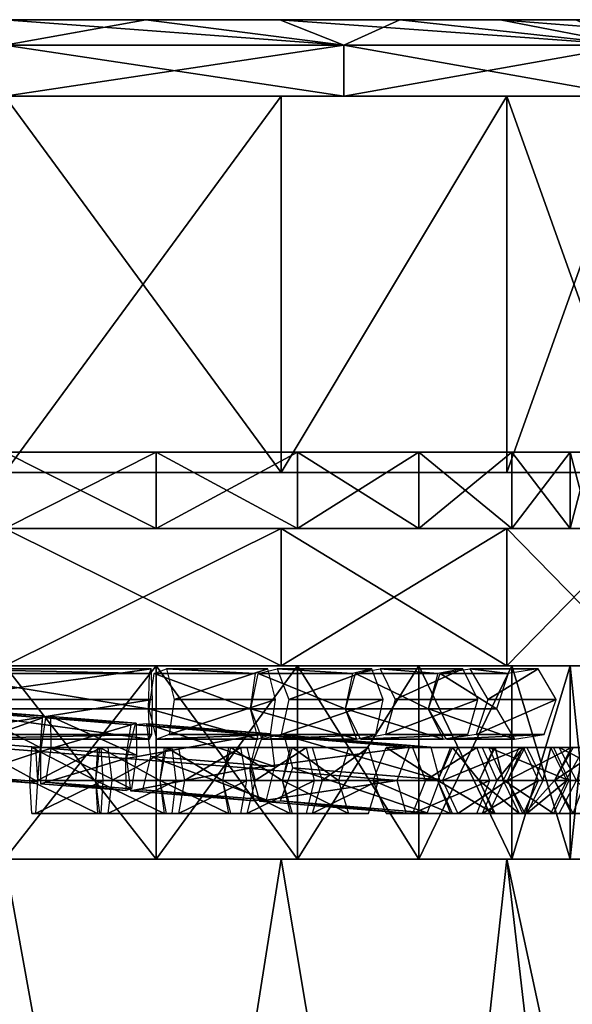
# Model space of a CAD drawing. Header units: millimetres. Extents: x -28.2 to 28.2, y -16.2 to 42.5.
# Tile 6 of 8: x 0.3 to 11.1, y 13.2 to 32.5. Entities that reach past the tile are written whole.
import ezdxf

# ---------------------------------------------------------------- set-up
doc = ezdxf.new("R2010")
doc.units = ezdxf.units.MM
doc.header["$LTSCALE"] = 65.185185
for name, color, linetype in [('10', 7, 'CONTINUOUS'), ('100', 7, 'CONTINUOUS'), ('101', 7, 'CONTINUOUS'), ('102', 7, 'CONTINUOUS'), ('103', 7, 'CONTINUOUS'), ('104', 7, 'CONTINUOUS'), ('105', 7, 'CONTINUOUS'), ('106', 7, 'CONTINUOUS'), ('107', 7, 'CONTINUOUS'), ('11', 7, 'CONTINUOUS'), ('112', 7, 'CONTINUOUS'), ('113', 7, 'CONTINUOUS'), ('114', 7, 'CONTINUOUS'), ('115', 7, 'CONTINUOUS'), ('116', 7, 'CONTINUOUS'), ('117', 7, 'CONTINUOUS'), ('118', 7, 'CONTINUOUS'), ('119', 7, 'CONTINUOUS'), ('12', 7, 'CONTINUOUS'), ('120', 7, 'CONTINUOUS'), ('121', 7, 'CONTINUOUS'), ('122', 7, 'CONTINUOUS'), ('123', 7, 'CONTINUOUS'), ('124', 7, 'CONTINUOUS'), ('125', 7, 'CONTINUOUS'), ('13', 7, 'CONTINUOUS'), ('14', 7, 'CONTINUOUS'), ('15', 7, 'CONTINUOUS'), ('151', 7, 'CONTINUOUS'), ('152', 7, 'CONTINUOUS'), ('153', 7, 'CONTINUOUS'), ('154', 7, 'CONTINUOUS'), ('155', 7, 'CONTINUOUS'), ('156', 7, 'CONTINUOUS'), ('157', 7, 'CONTINUOUS'), ('158', 7, 'CONTINUOUS'), ('159', 7, 'CONTINUOUS'), ('16', 7, 'CONTINUOUS'), ('160', 7, 'CONTINUOUS'), ('17', 7, 'CONTINUOUS'), ('2', 7, 'CONTINUOUS'), ('3', 7, 'CONTINUOUS'), ('4', 7, 'CONTINUOUS'), ('5', 7, 'CONTINUOUS'), ('8', 7, 'CONTINUOUS'), ('9', 7, 'CONTINUOUS'), ('91', 7, 'CONTINUOUS'), ('92', 7, 'CONTINUOUS'), ('93', 7, 'CONTINUOUS'), ('94', 7, 'CONTINUOUS'), ('95', 7, 'CONTINUOUS'), ('96', 7, 'CONTINUOUS'), ('97', 7, 'CONTINUOUS'), ('98', 7, 'CONTINUOUS'), ('99', 7, 'CONTINUOUS')]:
    doc.layers.add(name, color=color, linetype=linetype)

msp = doc.modelspace()

# ---------------------------------------------------------------- linework, layer by layer
at = {"layer": '10', "color": 7, "linetype": 'CONTINUOUS'}
for points in [[(5.429, 31, 11.812), (0, 31, 13), (5.429, 23.6, 11.812), (5.429, 31, 11.812)], [(5.429, 23.6, 11.812), (0, 31, 13), (0, 23.6, 13), (5.429, 23.6, 11.812)], [(9.866, 31, 8.465), (5.429, 31, 11.812), (5.429, 23.6, 11.812), (9.866, 31, 8.465)], [(9.866, 23.6, 8.465), (9.866, 31, 8.465), (5.429, 23.6, 11.812), (9.866, 23.6, 8.465)], [(12.5, 31, 3.571), (9.866, 31, 8.465), (12.5, 23.6, 3.571), (12.5, 31, 3.571)], [(12.5, 23.6, 3.571), (9.866, 31, 8.465), (9.866, 23.6, 8.465), (12.5, 23.6, 3.571)]]:
    msp.add_3dface(points, dxfattribs=at)
at = {"layer": '100', "linetype": 'CONTINUOUS'}
for points in [[(5.453, 17.55, 10.123), (6.754, 16.9, 9.765), (5.649, 16.9, 10.443), (5.453, 17.55, 10.123)], [(5.453, 17.55, 10.123), (6.558, 17.55, 9.446), (6.754, 16.9, 9.765), (5.453, 17.55, 10.123)], [(7.146, 16.9, 10.405), (7.342, 17.55, 10.724), (6.041, 16.9, 11.082), (7.146, 16.9, 10.405)], [(7.342, 17.55, 10.724), (6.237, 17.55, 11.402), (6.041, 16.9, 11.082), (7.342, 17.55, 10.724)], [(6.754, 16.9, 9.765), (7.146, 16.9, 10.405), (5.649, 16.9, 10.443), (6.754, 16.9, 9.765)], [(5.649, 16.9, 10.443), (7.146, 16.9, 10.405), (6.041, 16.9, 11.082), (5.649, 16.9, 10.443)]]:
    msp.add_3dface(points, dxfattribs=at)
at = {"layer": '101', "linetype": 'CONTINUOUS'}
for points in [[(8.501, 17.55, 7.742), (7.235, 17.55, 8.937), (7.493, 18.2, 9.21), (8.501, 17.55, 7.742)], [(8.758, 18.2, 8.015), (8.501, 17.55, 7.742), (7.493, 18.2, 9.21), (8.758, 18.2, 8.015)], [(8.008, 18.2, 9.755), (8.758, 18.2, 8.015), (7.493, 18.2, 9.21), (8.008, 18.2, 9.755)], [(8.265, 17.55, 10.028), (9.273, 18.2, 8.56), (8.008, 18.2, 9.755), (8.265, 17.55, 10.028)], [(9.273, 18.2, 8.56), (8.758, 18.2, 8.015), (8.008, 18.2, 9.755), (9.273, 18.2, 8.56)], [(9.531, 17.55, 8.833), (9.273, 18.2, 8.56), (8.265, 17.55, 10.028), (9.531, 17.55, 8.833)]]:
    msp.add_3dface(points, dxfattribs=at)
at = {"layer": '102', "linetype": 'CONTINUOUS'}
for points in [[(7.235, 17.55, 8.937), (8.758, 16.9, 8.015), (7.493, 16.9, 9.21), (7.235, 17.55, 8.937)], [(7.235, 17.55, 8.937), (8.501, 17.55, 7.742), (8.758, 16.9, 8.015), (7.235, 17.55, 8.937)], [(9.273, 16.9, 8.56), (9.531, 17.55, 8.833), (8.008, 16.9, 9.755), (9.273, 16.9, 8.56)], [(9.531, 17.55, 8.833), (8.265, 17.55, 10.028), (8.008, 16.9, 9.755), (9.531, 17.55, 8.833)], [(8.758, 16.9, 8.015), (9.273, 16.9, 8.56), (7.493, 16.9, 9.21), (8.758, 16.9, 8.015)], [(7.493, 16.9, 9.21), (9.273, 16.9, 8.56), (8.008, 16.9, 9.755), (7.493, 16.9, 9.21)]]:
    msp.add_3dface(points, dxfattribs=at)
at = {"layer": '103', "linetype": 'CONTINUOUS'}
for points in [[(9.318, 17.55, 6.738), (8.505, 17.55, 7.738), (8.796, 18.2, 7.974), (9.318, 17.55, 6.738)], [(9.609, 18.2, 6.974), (9.318, 17.55, 6.738), (8.796, 18.2, 7.974), (9.609, 18.2, 6.974)], [(9.378, 18.2, 8.447), (9.609, 18.2, 6.974), (8.796, 18.2, 7.974), (9.378, 18.2, 8.447)], [(9.669, 17.55, 8.684), (10.191, 18.2, 7.447), (9.378, 18.2, 8.447), (9.669, 17.55, 8.684)], [(10.191, 18.2, 7.447), (9.609, 18.2, 6.974), (9.378, 18.2, 8.447), (10.191, 18.2, 7.447)], [(10.482, 17.55, 7.684), (10.191, 18.2, 7.447), (9.669, 17.55, 8.684), (10.482, 17.55, 7.684)]]:
    msp.add_3dface(points, dxfattribs=at)
at = {"layer": '104', "linetype": 'CONTINUOUS'}
for points in [[(8.505, 17.55, 7.738), (9.609, 16.9, 6.974), (8.796, 16.9, 7.974), (8.505, 17.55, 7.738)], [(8.505, 17.55, 7.738), (9.318, 17.55, 6.738), (9.609, 16.9, 6.974), (8.505, 17.55, 7.738)], [(10.191, 16.9, 7.447), (10.482, 17.55, 7.684), (9.378, 16.9, 8.447), (10.191, 16.9, 7.447)], [(10.482, 17.55, 7.684), (9.669, 17.55, 8.684), (9.378, 16.9, 8.447), (10.482, 17.55, 7.684)], [(9.609, 16.9, 6.974), (10.191, 16.9, 7.447), (8.796, 16.9, 7.974), (9.609, 16.9, 6.974)], [(8.796, 16.9, 7.974), (10.191, 16.9, 7.447), (9.378, 16.9, 8.447), (8.796, 16.9, 7.974)]]:
    msp.add_3dface(points, dxfattribs=at)
at = {"layer": '105', "linetype": 'CONTINUOUS'}
for points in [[(9.794, 17.55, 6.025), (9.321, 17.55, 6.734), (9.633, 18.2, 6.942), (9.794, 17.55, 6.025)], [(10.106, 18.2, 6.234), (9.794, 17.55, 6.025), (9.633, 18.2, 6.942), (10.106, 18.2, 6.234)], [(10.257, 18.2, 7.359), (10.106, 18.2, 6.234), (9.633, 18.2, 6.942), (10.257, 18.2, 7.359)], [(10.73, 18.2, 6.65), (10.106, 18.2, 6.234), (10.257, 18.2, 7.359), (10.73, 18.2, 6.65)], [(10.569, 17.55, 7.567), (10.73, 18.2, 6.65), (10.257, 18.2, 7.359), (10.569, 17.55, 7.567)], [(11.042, 17.55, 6.859), (10.73, 18.2, 6.65), (10.569, 17.55, 7.567), (11.042, 17.55, 6.859)]]:
    msp.add_3dface(points, dxfattribs=at)
at = {"layer": '106', "linetype": 'CONTINUOUS'}
for points in [[(9.321, 17.55, 6.734), (10.106, 16.9, 6.234), (9.633, 16.9, 6.942), (9.321, 17.55, 6.734)], [(9.321, 17.55, 6.734), (9.794, 17.55, 6.025), (10.106, 16.9, 6.234), (9.321, 17.55, 6.734)], [(10.73, 16.9, 6.65), (11.042, 17.55, 6.859), (10.257, 16.9, 7.359), (10.73, 16.9, 6.65)], [(11.042, 17.55, 6.859), (10.569, 17.55, 7.567), (10.257, 16.9, 7.359), (11.042, 17.55, 6.859)], [(10.106, 16.9, 6.234), (10.73, 16.9, 6.65), (9.633, 16.9, 6.942), (10.106, 16.9, 6.234)], [(9.633, 16.9, 6.942), (10.73, 16.9, 6.65), (10.257, 16.9, 7.359), (9.633, 16.9, 6.942)]]:
    msp.add_3dface(points, dxfattribs=at)
at = {"layer": '107', "linetype": 'CONTINUOUS'}
msp.add_3dface([(11.24, 17.55, 2.431), (11.023, 17.55, 3.278), (11.386, 18.2, 3.371), (11.24, 17.55, 2.431)], dxfattribs=at)
at = {"layer": '11', "color": 7, "linetype": 'CONTINUOUS'}
for points in [[(-16.075, 31, 6.659), (-17.4, 31), (16.075, 31, 6.659), (-16.075, 31, 6.659)], [(-16.075, 31, -6.659), (17.4, 31), (-17.4, 31), (-16.075, 31, -6.659)], [(-17.4, 31), (17.4, 31), (16.075, 31, 6.659), (-17.4, 31)], [(-12.304, 31, -12.304), (16.075, 31, -6.659), (-16.075, 31, -6.659), (-12.304, 31, -12.304)], [(12.304, 31, 12.304), (-16.075, 31, 6.659), (16.075, 31, 6.659), (12.304, 31, 12.304)], [(-12.304, 31, 12.304), (-16.075, 31, 6.659), (12.304, 31, 12.304), (-12.304, 31, 12.304)], [(16.075, 31, -6.659), (17.4, 31), (-16.075, 31, -6.659), (16.075, 31, -6.659)], [(-6.659, 31, -16.076), (12.304, 31, -12.304), (-12.304, 31, -12.304), (-6.659, 31, -16.076)], [(6.659, 31, 16.076), (-12.304, 31, 12.304), (12.304, 31, 12.304), (6.659, 31, 16.076)], [(-6.659, 31, 16.076), (-12.304, 31, 12.304), (6.659, 31, 16.076), (-6.659, 31, 16.076)], [(12.304, 31, -12.304), (16.075, 31, -6.659), (-12.304, 31, -12.304), (12.304, 31, -12.304)], [(0, 31, -17.4), (6.659, 31, -16.076), (-6.659, 31, -16.076), (0, 31, -17.4)], [(0, 31, 17.4), (-6.659, 31, 16.076), (6.659, 31, 16.076), (0, 31, 17.4)], [(6.659, 31, -16.076), (12.304, 31, -12.304), (-6.659, 31, -16.076), (6.659, 31, -16.076)]]:
    msp.add_3dface(points, dxfattribs=at)
at = {"layer": '112', "linetype": 'CONTINUOUS'}
for points in [[(11.164, 18.2, -4.028), (10.799, 17.55, -3.94), (11.771, 18.2, -1.513), (11.164, 18.2, -4.028)], [(10.799, 17.55, -3.94), (11.407, 17.55, -1.425), (11.771, 18.2, -1.513), (10.799, 17.55, -3.94)]]:
    msp.add_3dface(points, dxfattribs=at)
at = {"layer": '113', "linetype": 'CONTINUOUS'}
msp.add_3dface([(11.407, 17.55, -1.425), (10.799, 17.55, -3.94), (11.164, 16.9, -4.028), (11.407, 17.55, -1.425)], dxfattribs=at)
at = {"layer": '114', "linetype": 'CONTINUOUS'}
for points in [[(10.217, 18.2, -6.042), (9.878, 17.55, -5.881), (11.134, 18.2, -4.111), (10.217, 18.2, -6.042)], [(9.878, 17.55, -5.881), (10.796, 17.55, -3.95), (11.134, 18.2, -4.111), (9.878, 17.55, -5.881)], [(11.812, 18.2, -4.433), (10.217, 18.2, -6.042), (11.134, 18.2, -4.111), (11.812, 18.2, -4.433)], [(10.894, 18.2, -6.364), (10.217, 18.2, -6.042), (11.812, 18.2, -4.433), (10.894, 18.2, -6.364)], [(12.15, 17.55, -4.594), (10.894, 18.2, -6.364), (11.812, 18.2, -4.433), (12.15, 17.55, -4.594)], [(11.233, 17.55, -6.525), (10.894, 18.2, -6.364), (12.15, 17.55, -4.594), (11.233, 17.55, -6.525)]]:
    msp.add_3dface(points, dxfattribs=at)
at = {"layer": '115', "linetype": 'CONTINUOUS'}
for points in [[(10.796, 17.55, -3.95), (9.878, 17.55, -5.881), (10.217, 16.9, -6.042), (10.796, 17.55, -3.95)], [(10.796, 17.55, -3.95), (10.217, 16.9, -6.042), (11.134, 16.9, -4.111), (10.796, 17.55, -3.95)], [(10.894, 16.9, -6.364), (11.233, 17.55, -6.525), (11.812, 16.9, -4.433), (10.894, 16.9, -6.364)], [(10.217, 16.9, -6.042), (10.894, 16.9, -6.364), (11.134, 16.9, -4.111), (10.217, 16.9, -6.042)], [(11.134, 16.9, -4.111), (10.894, 16.9, -6.364), (11.812, 16.9, -4.433), (11.134, 16.9, -4.111)]]:
    msp.add_3dface(points, dxfattribs=at)
at = {"layer": '116', "linetype": 'CONTINUOUS'}
for points in [[(8.901, 18.2, -7.855), (8.598, 17.55, -7.633), (10.176, 18.2, -6.11), (8.901, 18.2, -7.855)], [(8.598, 17.55, -7.633), (9.873, 17.55, -5.889), (10.176, 18.2, -6.11), (8.598, 17.55, -7.633)], [(10.781, 18.2, -6.553), (8.901, 18.2, -7.855), (10.176, 18.2, -6.11), (10.781, 18.2, -6.553)], [(9.506, 18.2, -8.297), (8.901, 18.2, -7.855), (10.781, 18.2, -6.553), (9.506, 18.2, -8.297)], [(11.084, 17.55, -6.774), (9.506, 18.2, -8.297), (10.781, 18.2, -6.553), (11.084, 17.55, -6.774)], [(9.809, 17.55, -8.519), (9.506, 18.2, -8.297), (11.084, 17.55, -6.774), (9.809, 17.55, -8.519)]]:
    msp.add_3dface(points, dxfattribs=at)
at = {"layer": '117', "linetype": 'CONTINUOUS'}
for points in [[(9.873, 17.55, -5.889), (8.598, 17.55, -7.633), (8.901, 16.9, -7.855), (9.873, 17.55, -5.889)], [(9.873, 17.55, -5.889), (8.901, 16.9, -7.855), (10.176, 16.9, -6.11), (9.873, 17.55, -5.889)], [(9.506, 16.9, -8.297), (9.809, 17.55, -8.519), (10.781, 16.9, -6.553), (9.506, 16.9, -8.297)], [(9.809, 17.55, -8.519), (11.084, 17.55, -6.774), (10.781, 16.9, -6.553), (9.809, 17.55, -8.519)], [(8.901, 16.9, -7.855), (9.506, 16.9, -8.297), (10.176, 16.9, -6.11), (8.901, 16.9, -7.855)], [(10.176, 16.9, -6.11), (9.506, 16.9, -8.297), (10.781, 16.9, -6.553), (10.176, 16.9, -6.11)]]:
    msp.add_3dface(points, dxfattribs=at)
at = {"layer": '118', "linetype": 'CONTINUOUS'}
for points in [[(5.071, 18.437, -10.724), (4.829, 17.787, -10.44), (7.952, 18.201, -8.81), (5.071, 18.437, -10.724)], [(5.486, 18.442, -11.349), (5.071, 18.437, -10.724), (8.367, 18.206, -9.435), (5.486, 18.442, -11.349)], [(8.367, 18.206, -9.435), (5.071, 18.437, -10.724), (7.952, 18.201, -8.81), (8.367, 18.206, -9.435)], [(8.541, 17.561, -9.775), (5.486, 18.442, -11.349), (8.367, 18.206, -9.435), (8.541, 17.561, -9.775)], [(5.66, 17.797, -11.689), (5.486, 18.442, -11.349), (8.541, 17.561, -9.775), (5.66, 17.797, -11.689)], [(4.829, 17.787, -10.44), (7.71, 17.551, -8.526), (7.952, 18.201, -8.81), (4.829, 17.787, -10.44)]]:
    msp.add_3dface(points, dxfattribs=at)
at = {"layer": '119', "linetype": 'CONTINUOUS'}
for points in [[(7.71, 17.551, -8.526), (4.829, 17.787, -10.44), (5.002, 17.141, -10.781), (7.71, 17.551, -8.526)], [(5.418, 17.146, -11.405), (5.66, 17.797, -11.689), (8.299, 16.91, -9.491), (5.418, 17.146, -11.405)], [(5.66, 17.797, -11.689), (8.541, 17.561, -9.775), (8.299, 16.91, -9.491), (5.66, 17.797, -11.689)], [(7.71, 17.551, -8.526), (5.002, 17.141, -10.781), (7.883, 16.905, -8.867), (7.71, 17.551, -8.526)], [(5.002, 17.141, -10.781), (5.418, 17.146, -11.405), (7.883, 16.905, -8.867), (5.002, 17.141, -10.781)], [(7.883, 16.905, -8.867), (5.418, 17.146, -11.405), (8.299, 16.91, -9.491), (7.883, 16.905, -8.867)]]:
    msp.add_3dface(points, dxfattribs=at)
at = {"layer": '12', "color": 7, "linetype": 'CONTINUOUS'}
for points in [[(0, 32, 17.4), (6.659, 31, 16.076), (6.659, 32, 16.076), (0, 32, 17.4)], [(0, 31, 17.4), (6.659, 31, 16.076), (0, 32, 17.4), (0, 31, 17.4)], [(6.659, 32, 16.076), (12.304, 31, 12.304), (12.304, 32, 12.304), (6.659, 32, 16.076)], [(6.659, 31, 16.076), (12.304, 31, 12.304), (6.659, 32, 16.076), (6.659, 31, 16.076)]]:
    msp.add_3dface(points, dxfattribs=at)
at = {"layer": '120', "linetype": 'CONTINUOUS'}
for points in [[(2.552, 18.64, -11.585), (2.39, 17.982, -11.262), (4.979, 18.445, -10.77), (2.552, 18.64, -11.585)], [(2.792, 18.659, -12.295), (2.552, 18.64, -11.585), (5.219, 18.464, -11.48), (2.792, 18.659, -12.295)], [(5.219, 18.464, -11.48), (2.552, 18.64, -11.585), (4.979, 18.445, -10.77), (5.219, 18.464, -11.48)], [(5.298, 17.826, -11.867), (2.792, 18.659, -12.295), (5.219, 18.464, -11.48), (5.298, 17.826, -11.867)], [(2.87, 18.021, -12.682), (2.792, 18.659, -12.295), (5.298, 17.826, -11.867), (2.87, 18.021, -12.682)], [(2.39, 17.982, -11.262), (4.817, 17.788, -10.446), (4.979, 18.445, -10.77), (2.39, 17.982, -11.262)]]:
    msp.add_3dface(points, dxfattribs=at)
at = {"layer": '121', "linetype": 'CONTINUOUS'}
for points in [[(2.709, 17.364, -12.359), (2.87, 18.021, -12.682), (5.136, 17.169, -11.543), (2.709, 17.364, -12.359)], [(2.87, 18.021, -12.682), (5.298, 17.826, -11.867), (5.136, 17.169, -11.543), (2.87, 18.021, -12.682)], [(4.817, 17.788, -10.446), (2.39, 17.982, -11.262), (2.469, 17.345, -11.649), (4.817, 17.788, -10.446)], [(4.817, 17.788, -10.446), (2.469, 17.345, -11.649), (4.896, 17.15, -10.833), (4.817, 17.788, -10.446)], [(2.469, 17.345, -11.649), (2.709, 17.364, -12.359), (4.896, 17.15, -10.833), (2.469, 17.345, -11.649)], [(4.896, 17.15, -10.833), (2.709, 17.364, -12.359), (5.136, 17.169, -11.543), (4.896, 17.15, -10.833)]]:
    msp.add_3dface(points, dxfattribs=at)
at = {"layer": '122', "linetype": 'CONTINUOUS'}
for points in [[(0.798, 18.779, -11.833), (0.699, 18.117, -11.495), (2.48, 18.645, -11.602), (0.798, 18.779, -11.833)], [(0.902, 18.809, -12.575), (0.798, 18.779, -11.833), (2.584, 18.676, -12.344), (0.902, 18.809, -12.575)], [(2.584, 18.676, -12.344), (0.798, 18.779, -11.833), (2.48, 18.645, -11.602), (2.584, 18.676, -12.344)], [(2.59, 18.044, -12.748), (0.902, 18.809, -12.575), (2.584, 18.676, -12.344), (2.59, 18.044, -12.748)], [(0.908, 18.177, -12.979), (0.902, 18.809, -12.575), (2.59, 18.044, -12.748), (0.908, 18.177, -12.979)], [(0.699, 18.117, -11.495), (2.381, 17.983, -11.264), (2.48, 18.645, -11.602), (0.699, 18.117, -11.495)]]:
    msp.add_3dface(points, dxfattribs=at)
at = {"layer": '123', "linetype": 'CONTINUOUS'}
for points in [[(2.381, 17.983, -11.264), (0.699, 18.117, -11.495), (0.704, 17.485, -11.899), (2.381, 17.983, -11.264)], [(0.809, 17.515, -12.641), (0.908, 18.177, -12.979), (2.491, 17.382, -12.41), (0.809, 17.515, -12.641)], [(0.908, 18.177, -12.979), (2.59, 18.044, -12.748), (2.491, 17.382, -12.41), (0.908, 18.177, -12.979)], [(2.381, 17.983, -11.264), (0.704, 17.485, -11.899), (2.386, 17.351, -11.668), (2.381, 17.983, -11.264)], [(0.704, 17.485, -11.899), (0.809, 17.515, -12.641), (2.386, 17.351, -11.668), (0.704, 17.485, -11.899)], [(2.386, 17.351, -11.668), (0.809, 17.515, -12.641), (2.491, 17.382, -12.41), (2.386, 17.351, -11.668)]]:
    msp.add_3dface(points, dxfattribs=at)
at = {"layer": '124', "linetype": 'CONTINUOUS'}
for points in [[(-0.8, 18.312, -12.988), (-0.749, 18.939, -12.58), (0.692, 18.194, -12.994), (-0.8, 18.312, -12.988)], [(-0.749, 18.901, -11.831), (-0.8, 18.235, -11.49), (0.743, 18.783, -11.837), (-0.749, 18.901, -11.831)], [(-0.8, 18.235, -11.49), (0.692, 18.117, -11.496), (0.743, 18.783, -11.837), (-0.8, 18.235, -11.49)], [(0.692, 18.194, -12.994), (-0.749, 18.939, -12.58), (0.743, 18.822, -12.586), (0.692, 18.194, -12.994)], [(-0.749, 18.939, -12.58), (-0.749, 18.901, -11.831), (0.743, 18.822, -12.586), (-0.749, 18.939, -12.58)], [(0.743, 18.822, -12.586), (-0.749, 18.901, -11.831), (0.743, 18.783, -11.837), (0.743, 18.822, -12.586)]]:
    msp.add_3dface(points, dxfattribs=at)
at = {"layer": '125', "linetype": 'CONTINUOUS'}
for points in [[(-0.851, 17.646, -12.647), (-0.8, 18.312, -12.988), (0.641, 17.528, -12.652), (-0.851, 17.646, -12.647)], [(0.692, 18.117, -11.496), (-0.8, 18.235, -11.49), (-0.851, 17.607, -11.898), (0.692, 18.117, -11.496)], [(-0.8, 18.312, -12.988), (0.692, 18.194, -12.994), (0.641, 17.528, -12.652), (-0.8, 18.312, -12.988)], [(0.692, 18.117, -11.496), (-0.851, 17.607, -11.898), (0.641, 17.49, -11.903), (0.692, 18.117, -11.496)], [(0.641, 17.49, -11.903), (-0.851, 17.646, -12.647), (0.641, 17.528, -12.652), (0.641, 17.49, -11.903)], [(-0.851, 17.607, -11.898), (-0.851, 17.646, -12.647), (0.641, 17.49, -11.903), (-0.851, 17.607, -11.898)]]:
    msp.add_3dface(points, dxfattribs=at)
at = {"layer": '13', "color": 7, "linetype": 'CONTINUOUS'}
for points in [[(-12.138, 32.5, 2.77), (12.45, 32.5), (-12.45, 32.5), (-12.138, 32.5, 2.77)], [(-12.45, 32.5), (12.45, 32.5), (12.138, 32.5, -2.77), (-12.45, 32.5)], [(-12.138, 32.5, -2.77), (-12.45, 32.5), (12.138, 32.5, -2.77), (-12.138, 32.5, -2.77)], [(12.138, 32.5, 2.77), (12.45, 32.5), (-12.138, 32.5, 2.77), (12.138, 32.5, 2.77)], [(-11.217, 32.5, 5.402), (12.138, 32.5, 2.77), (-12.138, 32.5, 2.77), (-11.217, 32.5, 5.402)], [(-11.217, 32.5, -5.402), (-12.138, 32.5, -2.77), (11.217, 32.5, -5.402), (-11.217, 32.5, -5.402)], [(11.217, 32.5, -5.402), (-12.138, 32.5, -2.77), (12.138, 32.5, -2.77), (11.217, 32.5, -5.402)], [(11.217, 32.5, 5.402), (12.138, 32.5, 2.77), (-11.217, 32.5, 5.402), (11.217, 32.5, 5.402)], [(-9.734, 32.5, 7.762), (11.217, 32.5, 5.402), (-11.217, 32.5, 5.402), (-9.734, 32.5, 7.762)], [(-9.734, 32.5, -7.762), (-11.217, 32.5, -5.402), (9.734, 32.5, -7.762), (-9.734, 32.5, -7.762)], [(9.734, 32.5, -7.762), (-11.217, 32.5, -5.402), (11.217, 32.5, -5.402), (9.734, 32.5, -7.762)], [(9.734, 32.5, 7.762), (11.217, 32.5, 5.402), (-9.734, 32.5, 7.762), (9.734, 32.5, 7.762)], [(-7.762, 32.5, 9.734), (9.734, 32.5, 7.762), (-9.734, 32.5, 7.762), (-7.762, 32.5, 9.734)], [(7.762, 32.5, -9.734), (-9.734, 32.5, -7.762), (9.734, 32.5, -7.762), (7.762, 32.5, -9.734)], [(-7.762, 32.5, -9.734), (-9.734, 32.5, -7.762), (7.762, 32.5, -9.734), (-7.762, 32.5, -9.734)], [(7.762, 32.5, 9.734), (9.734, 32.5, 7.762), (-7.762, 32.5, 9.734), (7.762, 32.5, 9.734)], [(-5.402, 32.5, 11.217), (7.762, 32.5, 9.734), (-7.762, 32.5, 9.734), (-5.402, 32.5, 11.217)], [(5.402, 32.5, -11.217), (-7.762, 32.5, -9.734), (7.762, 32.5, -9.734), (5.402, 32.5, -11.217)], [(-5.402, 32.5, -11.217), (-7.762, 32.5, -9.734), (5.402, 32.5, -11.217), (-5.402, 32.5, -11.217)], [(5.402, 32.5, 11.217), (7.762, 32.5, 9.734), (-5.402, 32.5, 11.217), (5.402, 32.5, 11.217)], [(-2.77, 32.5, 12.138), (5.402, 32.5, 11.217), (-5.402, 32.5, 11.217), (-2.77, 32.5, 12.138)], [(2.77, 32.5, -12.138), (-5.402, 32.5, -11.217), (5.402, 32.5, -11.217), (2.77, 32.5, -12.138)], [(-2.77, 32.5, -12.138), (-5.402, 32.5, -11.217), (2.77, 32.5, -12.138), (-2.77, 32.5, -12.138)], [(2.77, 32.5, 12.138), (5.402, 32.5, 11.217), (-2.77, 32.5, 12.138), (2.77, 32.5, 12.138)], [(0, 32.5, 12.45), (2.77, 32.5, 12.138), (-2.77, 32.5, 12.138), (0, 32.5, 12.45)], [(0, 32.5, -12.45), (-2.77, 32.5, -12.138), (2.77, 32.5, -12.138), (0, 32.5, -12.45)]]:
    msp.add_3dface(points, dxfattribs=at)
at = {"layer": '14', "color": 7, "linetype": 'CONTINUOUS'}
for points in [[(5.429, 23.6, -11.812), (0, 23.6, -13), (5.429, 31, -11.812), (5.429, 23.6, -11.812)], [(5.429, 31, -11.812), (0, 23.6, -13), (0, 31, -13), (5.429, 31, -11.812)], [(9.866, 23.6, -8.465), (5.429, 23.6, -11.812), (9.866, 31, -8.465), (9.866, 23.6, -8.465)], [(9.866, 31, -8.465), (5.429, 23.6, -11.812), (5.429, 31, -11.812), (9.866, 31, -8.465)], [(12.5, 31, -3.571), (9.866, 23.6, -8.465), (9.866, 31, -8.465), (12.5, 31, -3.571)], [(12.5, 23.6, -3.571), (9.866, 23.6, -8.465), (12.5, 31, -3.571), (12.5, 23.6, -3.571)]]:
    msp.add_3dface(points, dxfattribs=at)
at = {"layer": '15', "color": 7, "linetype": 'CONTINUOUS'}
for points in [[(6.659, 31, -16.076), (0, 31, -17.4), (6.659, 32, -16.076), (6.659, 31, -16.076)], [(6.659, 32, -16.076), (0, 31, -17.4), (0, 32, -17.4), (6.659, 32, -16.076)], [(12.304, 31, -12.304), (6.659, 31, -16.076), (12.304, 32, -12.304), (12.304, 31, -12.304)], [(12.304, 32, -12.304), (6.659, 31, -16.076), (6.659, 32, -16.076), (12.304, 32, -12.304)]]:
    msp.add_3dface(points, dxfattribs=at)
at = {"layer": '151', "linetype": 'CONTINUOUS'}
for points in [[(-1.42, 19.74, 12.432), (2.836, 19.65, 11.44), (-1.463, 19.65, 11.688), (-1.42, 19.74, 12.432)], [(-1.394, 19.14, 12.881), (2.879, 19.74, 12.183), (-1.42, 19.74, 12.432), (-1.394, 19.14, 12.881)], [(2.879, 19.74, 12.183), (2.836, 19.65, 11.44), (-1.42, 19.74, 12.432), (2.879, 19.74, 12.183)], [(2.905, 19.14, 12.633), (2.879, 19.74, 12.183), (-1.394, 19.14, 12.881), (2.905, 19.14, 12.633)], [(2.819, 18.96, 11.146), (-1.48, 18.96, 11.394), (-1.463, 19.65, 11.688), (2.819, 18.96, 11.146)], [(2.836, 19.65, 11.44), (2.819, 18.96, 11.146), (-1.463, 19.65, 11.688), (2.836, 19.65, 11.44)]]:
    msp.add_3dface(points, dxfattribs=at)
at = {"layer": '152', "linetype": 'CONTINUOUS'}
for points in [[(2.888, 18.45, 12.339), (2.905, 19.14, 12.633), (-1.411, 18.45, 12.587), (2.888, 18.45, 12.339)], [(2.905, 19.14, 12.633), (-1.394, 19.14, 12.881), (-1.411, 18.45, 12.587), (2.905, 19.14, 12.633)], [(-1.48, 18.96, 11.394), (2.819, 18.96, 11.146), (2.845, 18.36, 11.596), (-1.48, 18.96, 11.394)], [(-1.48, 18.96, 11.394), (2.845, 18.36, 11.596), (-1.454, 18.36, 11.844), (-1.48, 18.96, 11.394)], [(-1.454, 18.36, 11.844), (2.888, 18.45, 12.339), (-1.411, 18.45, 12.587), (-1.454, 18.36, 11.844)], [(2.845, 18.36, 11.596), (2.888, 18.45, 12.339), (-1.454, 18.36, 11.844), (2.845, 18.36, 11.596)]]:
    msp.add_3dface(points, dxfattribs=at)
at = {"layer": '153', "linetype": 'CONTINUOUS'}
for points in [[(3.18, 19.74, 12.123), (4.92, 19.65, 10.72), (2.933, 19.65, 11.421), (3.18, 19.74, 12.123)], [(3.33, 19.14, 12.548), (5.168, 19.74, 11.422), (3.18, 19.74, 12.123), (3.33, 19.14, 12.548)], [(5.168, 19.74, 11.422), (4.92, 19.65, 10.72), (3.18, 19.74, 12.123), (5.168, 19.74, 11.422)], [(5.317, 19.14, 11.846), (5.168, 19.74, 11.422), (3.33, 19.14, 12.548), (5.317, 19.14, 11.846)], [(4.822, 18.96, 10.442), (2.835, 18.96, 11.143), (2.933, 19.65, 11.421), (4.822, 18.96, 10.442)], [(4.92, 19.65, 10.72), (4.822, 18.96, 10.442), (2.933, 19.65, 11.421), (4.92, 19.65, 10.72)]]:
    msp.add_3dface(points, dxfattribs=at)
at = {"layer": '154', "linetype": 'CONTINUOUS'}
for points in [[(5.22, 18.45, 11.569), (5.317, 19.14, 11.846), (3.232, 18.45, 12.27), (5.22, 18.45, 11.569)], [(5.317, 19.14, 11.846), (3.33, 19.14, 12.548), (3.232, 18.45, 12.27), (5.317, 19.14, 11.846)], [(2.835, 18.96, 11.143), (4.972, 18.36, 10.867), (2.985, 18.36, 11.568), (2.835, 18.96, 11.143)], [(2.835, 18.96, 11.143), (4.822, 18.96, 10.442), (4.972, 18.36, 10.867), (2.835, 18.96, 11.143)], [(2.985, 18.36, 11.568), (5.22, 18.45, 11.569), (3.232, 18.45, 12.27), (2.985, 18.36, 11.568)], [(4.972, 18.36, 10.867), (5.22, 18.45, 11.569), (2.985, 18.36, 11.568), (4.972, 18.36, 10.867)]]:
    msp.add_3dface(points, dxfattribs=at)
at = {"layer": '155', "linetype": 'CONTINUOUS'}
for points in [[(5.354, 19.74, 11.336), (6.834, 19.65, 9.613), (4.979, 19.65, 10.692), (5.354, 19.74, 11.336)], [(7.208, 19.74, 10.257), (6.834, 19.65, 9.613), (5.354, 19.74, 11.336), (7.208, 19.74, 10.257)], [(5.58, 19.14, 11.725), (7.208, 19.74, 10.257), (5.354, 19.74, 11.336), (5.58, 19.14, 11.725)], [(7.435, 19.14, 10.646), (7.208, 19.74, 10.257), (5.58, 19.14, 11.725), (7.435, 19.14, 10.646)], [(6.686, 18.96, 9.359), (4.831, 18.96, 10.438), (4.979, 19.65, 10.692), (6.686, 18.96, 9.359)], [(6.834, 19.65, 9.613), (6.686, 18.96, 9.359), (4.979, 19.65, 10.692), (6.834, 19.65, 9.613)]]:
    msp.add_3dface(points, dxfattribs=at)
at = {"layer": '156', "linetype": 'CONTINUOUS'}
for points in [[(7.435, 19.14, 10.646), (5.58, 19.14, 11.725), (5.432, 18.45, 11.471), (7.435, 19.14, 10.646)], [(7.287, 18.45, 10.392), (7.435, 19.14, 10.646), (5.432, 18.45, 11.471), (7.287, 18.45, 10.392)], [(4.831, 18.96, 10.438), (6.912, 18.36, 9.748), (5.058, 18.36, 10.827), (4.831, 18.96, 10.438)], [(4.831, 18.96, 10.438), (6.686, 18.96, 9.359), (6.912, 18.36, 9.748), (4.831, 18.96, 10.438)], [(6.912, 18.36, 9.748), (7.287, 18.45, 10.392), (5.058, 18.36, 10.827), (6.912, 18.36, 9.748)], [(5.058, 18.36, 10.827), (7.287, 18.45, 10.392), (5.432, 18.45, 11.471), (5.058, 18.36, 10.827)]]:
    msp.add_3dface(points, dxfattribs=at)
at = {"layer": '157', "linetype": 'CONTINUOUS'}
for points in [[(7.375, 19.74, 10.137), (8.508, 19.65, 8.169), (6.887, 19.65, 9.575), (7.375, 19.74, 10.137)], [(8.996, 19.74, 8.732), (8.508, 19.65, 8.169), (7.375, 19.74, 10.137), (8.996, 19.74, 8.732)], [(7.67, 19.14, 10.478), (8.996, 19.74, 8.732), (7.375, 19.74, 10.137), (7.67, 19.14, 10.478)], [(9.291, 19.14, 9.072), (8.996, 19.74, 8.732), (7.67, 19.14, 10.478), (9.291, 19.14, 9.072)], [(8.315, 18.96, 7.947), (6.694, 18.96, 9.353), (6.887, 19.65, 9.575), (8.315, 18.96, 7.947)], [(8.508, 19.65, 8.169), (8.315, 18.96, 7.947), (6.887, 19.65, 9.575), (8.508, 19.65, 8.169)]]:
    msp.add_3dface(points, dxfattribs=at)
at = {"layer": '158', "linetype": 'CONTINUOUS'}
for points in [[(9.098, 18.45, 8.849), (9.291, 19.14, 9.072), (7.477, 18.45, 10.255), (9.098, 18.45, 8.849)], [(9.291, 19.14, 9.072), (7.67, 19.14, 10.478), (7.477, 18.45, 10.255), (9.291, 19.14, 9.072)], [(6.694, 18.96, 9.353), (8.61, 18.36, 8.287), (6.989, 18.36, 9.693), (6.694, 18.96, 9.353)], [(6.694, 18.96, 9.353), (8.315, 18.96, 7.947), (8.61, 18.36, 8.287), (6.694, 18.96, 9.353)], [(8.61, 18.36, 8.287), (9.098, 18.45, 8.849), (6.989, 18.36, 9.693), (8.61, 18.36, 8.287)], [(6.989, 18.36, 9.693), (9.098, 18.45, 8.849), (7.477, 18.45, 10.255), (6.989, 18.36, 9.693)]]:
    msp.add_3dface(points, dxfattribs=at)
at = {"layer": '159', "linetype": 'CONTINUOUS'}
for points in [[(9.137, 19.74, 8.583), (9.892, 19.65, 6.426), (8.553, 19.65, 8.122), (9.137, 19.74, 8.583)], [(10.476, 19.74, 6.888), (9.892, 19.65, 6.426), (9.137, 19.74, 8.583), (10.476, 19.74, 6.888)], [(9.491, 19.14, 8.862), (10.476, 19.74, 6.888), (9.137, 19.74, 8.583), (9.491, 19.14, 8.862)], [(10.83, 19.14, 7.167), (10.476, 19.74, 6.888), (9.491, 19.14, 8.862), (10.83, 19.14, 7.167)], [(9.661, 18.96, 6.244), (8.322, 18.96, 7.939), (8.553, 19.65, 8.122), (9.661, 18.96, 6.244)], [(9.892, 19.65, 6.426), (9.661, 18.96, 6.244), (8.553, 19.65, 8.122), (9.892, 19.65, 6.426)]]:
    msp.add_3dface(points, dxfattribs=at)
at = {"layer": '16', "color": 7, "linetype": 'CONTINUOUS'}
for points in [[(6.659, 32, 16.076), (2.77, 32.5, 12.138), (0, 32.5, 12.45), (6.659, 32, 16.076)], [(0, 32, 17.4), (6.659, 32, 16.076), (0, 32.5, 12.45), (0, 32, 17.4)], [(6.659, 32, 16.076), (5.402, 32.5, 11.217), (2.77, 32.5, 12.138), (6.659, 32, 16.076)], [(12.304, 32, 12.304), (7.762, 32.5, 9.734), (5.402, 32.5, 11.217), (12.304, 32, 12.304)], [(6.659, 32, 16.076), (12.304, 32, 12.304), (5.402, 32.5, 11.217), (6.659, 32, 16.076)], [(12.304, 32, 12.304), (9.734, 32.5, 7.762), (7.762, 32.5, 9.734), (12.304, 32, 12.304)], [(12.304, 32, 12.304), (16.076, 32, 6.659), (9.734, 32.5, 7.762), (12.304, 32, 12.304)], [(16.076, 32, 6.659), (11.217, 32.5, 5.402), (9.734, 32.5, 7.762), (16.076, 32, 6.659)]]:
    msp.add_3dface(points, dxfattribs=at)
at = {"layer": '160', "linetype": 'CONTINUOUS'}
for points in [[(10.83, 19.14, 7.167), (9.491, 19.14, 8.862), (9.26, 18.45, 8.68), (10.83, 19.14, 7.167)], [(10.599, 18.45, 6.984), (10.83, 19.14, 7.167), (9.26, 18.45, 8.68), (10.599, 18.45, 6.984)], [(8.322, 18.96, 7.939), (10.014, 18.36, 6.523), (8.675, 18.36, 8.218), (8.322, 18.96, 7.939)], [(8.322, 18.96, 7.939), (9.661, 18.96, 6.244), (10.014, 18.36, 6.523), (8.322, 18.96, 7.939)], [(8.675, 18.36, 8.218), (10.599, 18.45, 6.984), (9.26, 18.45, 8.68), (8.675, 18.36, 8.218)], [(10.014, 18.36, 6.523), (10.599, 18.45, 6.984), (8.675, 18.36, 8.218), (10.014, 18.36, 6.523)]]:
    msp.add_3dface(points, dxfattribs=at)
at = {"layer": '17', "color": 7, "linetype": 'CONTINUOUS'}
for points in [[(2.77, 32.5, -12.138), (6.659, 32, -16.076), (0, 32, -17.4), (2.77, 32.5, -12.138)], [(0, 32.5, -12.45), (2.77, 32.5, -12.138), (0, 32, -17.4), (0, 32.5, -12.45)], [(2.77, 32.5, -12.138), (5.402, 32.5, -11.217), (6.659, 32, -16.076), (2.77, 32.5, -12.138)], [(5.402, 32.5, -11.217), (7.762, 32.5, -9.734), (6.659, 32, -16.076), (5.402, 32.5, -11.217)], [(7.762, 32.5, -9.734), (12.304, 32, -12.304), (6.659, 32, -16.076), (7.762, 32.5, -9.734)], [(7.762, 32.5, -9.734), (9.734, 32.5, -7.762), (12.304, 32, -12.304), (7.762, 32.5, -9.734)], [(9.734, 32.5, -7.762), (11.217, 32.5, -5.402), (12.304, 32, -12.304), (9.734, 32.5, -7.762)]]:
    msp.add_3dface(points, dxfattribs=at)
at = {"layer": '2', "color": 7, "linetype": 'CONTINUOUS'}
for points in [[(2.893, 0, -12.674), (-2.893, 0, -12.674), (0, 16, -13), (2.893, 0, -12.674)], [(5.429, 16, -11.812), (2.893, 0, -12.674), (0, 16, -13), (5.429, 16, -11.812)], [(8.105, 0, -10.164), (2.893, 0, -12.674), (5.429, 16, -11.812), (8.105, 0, -10.164)], [(9.866, 16, -8.465), (8.105, 0, -10.164), (5.429, 16, -11.812), (9.866, 16, -8.465)], [(11.713, 0, -5.64), (8.105, 0, -10.164), (9.866, 16, -8.465), (11.713, 0, -5.64)], [(12.5, 16, -3.571), (11.713, 0, -5.64), (9.866, 16, -8.465), (12.5, 16, -3.571)]]:
    msp.add_3dface(points, dxfattribs=at)
at = {"layer": '3', "color": 7, "linetype": 'CONTINUOUS'}
for points in [[(0, 19.8, 13), (5.429, 19.8, 11.812), (0, 22.5, 13), (0, 19.8, 13)], [(0, 22.5, 13), (5.429, 19.8, 11.812), (5.429, 22.5, 11.812), (0, 22.5, 13)], [(0, 22.5, -13), (5.429, 22.5, -11.812), (0, 19.8, -13), (0, 22.5, -13)], [(0, 19.8, -13), (5.429, 22.5, -11.812), (5.429, 19.8, -11.812), (0, 19.8, -13)], [(5.429, 19.8, 11.812), (9.866, 19.8, 8.465), (5.429, 22.5, 11.812), (5.429, 19.8, 11.812)], [(5.429, 22.5, 11.812), (9.866, 19.8, 8.465), (9.866, 22.5, 8.465), (5.429, 22.5, 11.812)], [(5.429, 22.5, -11.812), (9.866, 22.5, -8.465), (5.429, 19.8, -11.812), (5.429, 22.5, -11.812)], [(5.429, 19.8, -11.812), (9.866, 22.5, -8.465), (9.866, 19.8, -8.465), (5.429, 19.8, -11.812)], [(9.866, 19.8, 8.465), (12.5, 19.8, 3.571), (9.866, 22.5, 8.465), (9.866, 19.8, 8.465)], [(9.866, 22.5, 8.465), (12.5, 19.8, 3.571), (12.5, 22.5, 3.571), (9.866, 22.5, 8.465)], [(12.5, 22.5, -3.571), (12.5, 19.8, -3.571), (9.866, 19.8, -8.465), (12.5, 22.5, -3.571)], [(9.866, 22.5, -8.465), (12.5, 22.5, -3.571), (9.866, 19.8, -8.465), (9.866, 22.5, -8.465)], [(-2.893, 0, 12.674), (2.893, 0, 12.674), (0, 16, 13), (-2.893, 0, 12.674)], [(0, 16, 13), (2.893, 0, 12.674), (5.429, 16, 11.812), (0, 16, 13)], [(2.893, 0, 12.674), (8.105, 0, 10.164), (5.429, 16, 11.812), (2.893, 0, 12.674)], [(5.429, 16, 11.812), (8.105, 0, 10.164), (9.866, 16, 8.465), (5.429, 16, 11.812)], [(8.105, 0, 10.164), (11.713, 0, 5.64), (9.866, 16, 8.465), (8.105, 0, 10.164)], [(12.5, 16, 3.571), (9.866, 16, 8.465), (12.5, 3.75, 3.571), (12.5, 16, 3.571)], [(9.866, 16, 8.465), (11.713, 0, 5.64), (12.5, 3.75, 3.571), (9.866, 16, 8.465)]]:
    msp.add_3dface(points, dxfattribs=at)
at = {"layer": '4', "color": 7, "linetype": 'CONTINUOUS'}
for points in [[(0, 19.8, 11.5), (2.976, 16, 11.108), (2.976, 19.8, 11.108), (0, 19.8, 11.5)], [(0, 16, 11.5), (2.976, 16, 11.108), (0, 19.8, 11.5), (0, 16, 11.5)], [(2.976, 19.8, 11.108), (5.75, 16, 9.959), (5.75, 19.8, 9.959), (2.976, 19.8, 11.108)], [(2.976, 16, 11.108), (5.75, 16, 9.959), (2.976, 19.8, 11.108), (2.976, 16, 11.108)], [(5.75, 19.8, 9.959), (8.132, 16, 8.132), (8.132, 19.8, 8.132), (5.75, 19.8, 9.959)], [(5.75, 16, 9.959), (8.132, 16, 8.132), (5.75, 19.8, 9.959), (5.75, 16, 9.959)], [(8.132, 16, 8.132), (9.959, 16, 5.75), (8.132, 19.8, 8.132), (8.132, 16, 8.132)], [(8.132, 19.8, 8.132), (9.959, 16, 5.75), (9.959, 19.8, 5.75), (8.132, 19.8, 8.132)], [(9.959, 16, 5.75), (11.108, 16, 2.976), (9.959, 19.8, 5.75), (9.959, 16, 5.75)], [(9.959, 19.8, 5.75), (11.108, 16, 2.976), (11.108, 19.8, 2.976), (9.959, 19.8, 5.75)], [(11.5, 16), (11.5, 19.8), (11.108, 19.8, 2.976), (11.5, 16)], [(11.108, 16, 2.976), (11.5, 16), (11.108, 19.8, 2.976), (11.108, 16, 2.976)]]:
    msp.add_3dface(points, dxfattribs=at)
at = {"layer": '5', "color": 7, "linetype": 'CONTINUOUS'}
for points in [[(0, 16, -11.5), (2.976, 19.8, -11.108), (2.976, 16, -11.108), (0, 16, -11.5)], [(0, 19.8, -11.5), (2.976, 19.8, -11.108), (0, 16, -11.5), (0, 19.8, -11.5)], [(2.976, 16, -11.108), (5.75, 19.8, -9.959), (5.75, 16, -9.959), (2.976, 16, -11.108)], [(2.976, 19.8, -11.108), (5.75, 19.8, -9.959), (2.976, 16, -11.108), (2.976, 19.8, -11.108)], [(5.75, 16, -9.959), (8.132, 19.8, -8.132), (8.132, 16, -8.132), (5.75, 16, -9.959)], [(5.75, 19.8, -9.959), (8.132, 19.8, -8.132), (5.75, 16, -9.959), (5.75, 19.8, -9.959)], [(8.132, 19.8, -8.132), (9.959, 19.8, -5.75), (8.132, 16, -8.132), (8.132, 19.8, -8.132)], [(8.132, 16, -8.132), (9.959, 19.8, -5.75), (9.959, 16, -5.75), (8.132, 16, -8.132)], [(9.959, 19.8, -5.75), (11.108, 19.8, -2.976), (9.959, 16, -5.75), (9.959, 19.8, -5.75)], [(9.959, 16, -5.75), (11.108, 19.8, -2.976), (11.108, 16, -2.976), (9.959, 16, -5.75)], [(11.5, 19.8), (11.5, 16), (11.108, 16, -2.976), (11.5, 19.8)], [(11.108, 19.8, -2.976), (11.5, 19.8), (11.108, 16, -2.976), (11.108, 19.8, -2.976)]]:
    msp.add_3dface(points, dxfattribs=at)
at = {"layer": '8', "color": 7, "linetype": 'CONTINUOUS'}
for points in [[(2.976, 22.5, -11.108), (0, 22.5, -11.5), (2.976, 24, -11.108), (2.976, 22.5, -11.108)], [(2.976, 24, -11.108), (0, 22.5, -11.5), (0, 24, -11.5), (2.976, 24, -11.108)], [(5.75, 22.5, -9.959), (2.976, 22.5, -11.108), (5.75, 24, -9.959), (5.75, 22.5, -9.959)], [(5.75, 24, -9.959), (2.976, 22.5, -11.108), (2.976, 24, -11.108), (5.75, 24, -9.959)], [(8.132, 22.5, -8.132), (5.75, 22.5, -9.959), (8.132, 24, -8.132), (8.132, 22.5, -8.132)], [(8.132, 24, -8.132), (5.75, 22.5, -9.959), (5.75, 24, -9.959), (8.132, 24, -8.132)], [(9.959, 22.5, -5.75), (8.132, 22.5, -8.132), (9.959, 24, -5.75), (9.959, 22.5, -5.75)], [(9.959, 24, -5.75), (8.132, 22.5, -8.132), (8.132, 24, -8.132), (9.959, 24, -5.75)], [(11.108, 22.5, -2.976), (9.959, 22.5, -5.75), (11.108, 24, -2.976), (11.108, 22.5, -2.976)], [(11.108, 24, -2.976), (9.959, 22.5, -5.75), (9.959, 24, -5.75), (11.108, 24, -2.976)], [(11.5, 22.5), (11.108, 22.5, -2.976), (11.5, 24), (11.5, 22.5)], [(11.5, 24), (11.108, 22.5, -2.976), (11.108, 24, -2.976), (11.5, 24)]]:
    msp.add_3dface(points, dxfattribs=at)
at = {"layer": '9', "color": 7, "linetype": 'CONTINUOUS'}
for points in [[(2.976, 24, 11.108), (0, 24, 11.5), (2.976, 22.5, 11.108), (2.976, 24, 11.108)], [(2.976, 22.5, 11.108), (0, 24, 11.5), (0, 22.5, 11.5), (2.976, 22.5, 11.108)], [(5.75, 24, 9.959), (2.976, 24, 11.108), (5.75, 22.5, 9.959), (5.75, 24, 9.959)], [(5.75, 22.5, 9.959), (2.976, 24, 11.108), (2.976, 22.5, 11.108), (5.75, 22.5, 9.959)], [(8.132, 24, 8.132), (5.75, 24, 9.959), (8.132, 22.5, 8.132), (8.132, 24, 8.132)], [(8.132, 22.5, 8.132), (5.75, 24, 9.959), (5.75, 22.5, 9.959), (8.132, 22.5, 8.132)], [(9.959, 24, 5.75), (8.132, 24, 8.132), (9.959, 22.5, 5.75), (9.959, 24, 5.75)], [(9.959, 22.5, 5.75), (8.132, 24, 8.132), (8.132, 22.5, 8.132), (9.959, 22.5, 5.75)], [(11.108, 24, 2.976), (9.959, 24, 5.75), (11.108, 22.5, 2.976), (11.108, 24, 2.976)], [(11.108, 22.5, 2.976), (9.959, 24, 5.75), (9.959, 22.5, 5.75), (11.108, 22.5, 2.976)], [(11.5, 22.5), (11.5, 24), (11.108, 24, 2.976), (11.5, 22.5)], [(11.5, 22.5), (11.108, 24, 2.976), (11.108, 22.5, 2.976), (11.5, 22.5)]]:
    msp.add_3dface(points, dxfattribs=at)
at = {"layer": '91', "linetype": 'CONTINUOUS'}
for points in [[(1.783, 17.55, 11.36), (0.493, 17.55, 11.488), (0.531, 18.2, 11.862), (1.783, 17.55, 11.36)], [(1.82, 18.2, 11.733), (1.783, 17.55, 11.36), (0.531, 18.2, 11.862), (1.82, 18.2, 11.733)], [(0.605, 18.2, 12.608), (1.82, 18.2, 11.733), (0.531, 18.2, 11.862), (0.605, 18.2, 12.608)], [(0.642, 17.55, 12.981), (1.895, 18.2, 12.479), (0.605, 18.2, 12.608), (0.642, 17.55, 12.981)], [(1.895, 18.2, 12.479), (1.82, 18.2, 11.733), (0.605, 18.2, 12.608), (1.895, 18.2, 12.479)], [(1.932, 17.55, 12.852), (1.895, 18.2, 12.479), (0.642, 17.55, 12.981), (1.932, 17.55, 12.852)]]:
    msp.add_3dface(points, dxfattribs=at)
at = {"layer": '92', "linetype": 'CONTINUOUS'}
for points in [[(0.493, 17.55, 11.488), (1.82, 16.9, 11.733), (0.531, 16.9, 11.862), (0.493, 17.55, 11.488)], [(0.493, 17.55, 11.488), (1.783, 17.55, 11.36), (1.82, 16.9, 11.733), (0.493, 17.55, 11.488)], [(1.895, 16.9, 12.479), (1.932, 17.55, 12.852), (0.605, 16.9, 12.608), (1.895, 16.9, 12.479)], [(1.932, 17.55, 12.852), (0.642, 17.55, 12.981), (0.605, 16.9, 12.608), (1.932, 17.55, 12.852)], [(1.82, 16.9, 11.733), (1.895, 16.9, 12.479), (0.531, 16.9, 11.862), (1.82, 16.9, 11.733)], [(0.531, 16.9, 11.862), (1.895, 16.9, 12.479), (0.605, 16.9, 12.608), (0.531, 16.9, 11.862)]]:
    msp.add_3dface(points, dxfattribs=at)
at = {"layer": '93', "linetype": 'CONTINUOUS'}
for points in [[(3.049, 17.55, 11.087), (1.789, 17.55, 11.359), (1.868, 18.2, 11.725), (3.049, 17.55, 11.087)], [(3.128, 18.2, 11.454), (3.049, 17.55, 11.087), (1.868, 18.2, 11.725), (3.128, 18.2, 11.454)], [(2.026, 18.2, 12.458), (3.128, 18.2, 11.454), (1.868, 18.2, 11.725), (2.026, 18.2, 12.458)], [(2.105, 17.55, 12.825), (3.286, 18.2, 12.187), (2.026, 18.2, 12.458), (2.105, 17.55, 12.825)], [(3.286, 18.2, 12.187), (3.128, 18.2, 11.454), (2.026, 18.2, 12.458), (3.286, 18.2, 12.187)], [(3.365, 17.55, 12.554), (3.286, 18.2, 12.187), (2.105, 17.55, 12.825), (3.365, 17.55, 12.554)]]:
    msp.add_3dface(points, dxfattribs=at)
at = {"layer": '94', "linetype": 'CONTINUOUS'}
for points in [[(1.789, 17.55, 11.359), (3.128, 16.9, 11.454), (1.868, 16.9, 11.725), (1.789, 17.55, 11.359)], [(1.789, 17.55, 11.359), (3.049, 17.55, 11.087), (3.128, 16.9, 11.454), (1.789, 17.55, 11.359)], [(3.286, 16.9, 12.187), (3.365, 17.55, 12.554), (2.026, 16.9, 12.458), (3.286, 16.9, 12.187)], [(3.365, 17.55, 12.554), (2.105, 17.55, 12.825), (2.026, 16.9, 12.458), (3.365, 17.55, 12.554)], [(3.128, 16.9, 11.454), (3.286, 16.9, 12.187), (1.868, 16.9, 11.725), (3.128, 16.9, 11.454)], [(1.868, 16.9, 11.725), (3.286, 16.9, 12.187), (2.026, 16.9, 12.458), (1.868, 16.9, 11.725)]]:
    msp.add_3dface(points, dxfattribs=at)
at = {"layer": '95', "linetype": 'CONTINUOUS'}
for points in [[(4.275, 17.55, 10.674), (3.054, 17.55, 11.086), (3.174, 18.2, 11.441), (4.275, 17.55, 10.674)], [(4.395, 18.2, 11.03), (4.275, 17.55, 10.674), (3.174, 18.2, 11.441), (4.395, 18.2, 11.03)], [(3.413, 18.2, 12.152), (4.395, 18.2, 11.03), (3.174, 18.2, 11.441), (3.413, 18.2, 12.152)], [(3.533, 17.55, 12.507), (4.634, 18.2, 11.74), (3.413, 18.2, 12.152), (3.533, 17.55, 12.507)], [(4.634, 18.2, 11.74), (4.395, 18.2, 11.03), (3.413, 18.2, 12.152), (4.634, 18.2, 11.74)], [(4.754, 17.55, 12.096), (4.634, 18.2, 11.74), (3.533, 17.55, 12.507), (4.754, 17.55, 12.096)]]:
    msp.add_3dface(points, dxfattribs=at)
at = {"layer": '96', "linetype": 'CONTINUOUS'}
for points in [[(3.054, 17.55, 11.086), (4.395, 16.9, 11.03), (3.174, 16.9, 11.441), (3.054, 17.55, 11.086)], [(3.054, 17.55, 11.086), (4.275, 17.55, 10.674), (4.395, 16.9, 11.03), (3.054, 17.55, 11.086)], [(4.634, 16.9, 11.74), (4.754, 17.55, 12.096), (3.413, 16.9, 12.152), (4.634, 16.9, 11.74)], [(4.754, 17.55, 12.096), (3.533, 17.55, 12.507), (3.413, 16.9, 12.152), (4.754, 17.55, 12.096)], [(4.395, 16.9, 11.03), (4.634, 16.9, 11.74), (3.174, 16.9, 11.441), (4.395, 16.9, 11.03)], [(3.174, 16.9, 11.441), (4.634, 16.9, 11.74), (3.413, 16.9, 12.152), (3.174, 16.9, 11.441)]]:
    msp.add_3dface(points, dxfattribs=at)
at = {"layer": '97', "linetype": 'CONTINUOUS'}
for points in [[(5.448, 17.55, 10.126), (4.281, 17.55, 10.672), (4.439, 18.2, 11.012), (5.448, 17.55, 10.126)], [(5.607, 18.2, 10.466), (5.448, 17.55, 10.126), (4.439, 18.2, 11.012), (5.607, 18.2, 10.466)], [(4.757, 18.2, 11.691), (5.607, 18.2, 10.466), (4.439, 18.2, 11.012), (4.757, 18.2, 11.691)], [(4.916, 17.55, 12.031), (5.925, 18.2, 11.145), (4.757, 18.2, 11.691), (4.916, 17.55, 12.031)], [(5.925, 18.2, 11.145), (5.607, 18.2, 10.466), (4.757, 18.2, 11.691), (5.925, 18.2, 11.145)], [(6.084, 17.55, 11.485), (5.925, 18.2, 11.145), (4.916, 17.55, 12.031), (6.084, 17.55, 11.485)]]:
    msp.add_3dface(points, dxfattribs=at)
at = {"layer": '98', "linetype": 'CONTINUOUS'}
for points in [[(4.281, 17.55, 10.672), (5.607, 16.9, 10.466), (4.439, 16.9, 11.012), (4.281, 17.55, 10.672)], [(4.281, 17.55, 10.672), (5.448, 17.55, 10.126), (5.607, 16.9, 10.466), (4.281, 17.55, 10.672)], [(5.925, 16.9, 11.145), (6.084, 17.55, 11.485), (4.757, 16.9, 11.691), (5.925, 16.9, 11.145)], [(6.084, 17.55, 11.485), (4.916, 17.55, 12.031), (4.757, 16.9, 11.691), (6.084, 17.55, 11.485)], [(5.607, 16.9, 10.466), (5.925, 16.9, 11.145), (4.439, 16.9, 11.012), (5.607, 16.9, 10.466)], [(4.439, 16.9, 11.012), (5.925, 16.9, 11.145), (4.757, 16.9, 11.691), (4.439, 16.9, 11.012)]]:
    msp.add_3dface(points, dxfattribs=at)
at = {"layer": '99', "linetype": 'CONTINUOUS'}
for points in [[(6.558, 17.55, 9.446), (5.453, 17.55, 10.123), (5.649, 18.2, 10.443), (6.558, 17.55, 9.446)], [(6.754, 18.2, 9.765), (6.558, 17.55, 9.446), (5.649, 18.2, 10.443), (6.754, 18.2, 9.765)], [(6.041, 18.2, 11.082), (6.754, 18.2, 9.765), (5.649, 18.2, 10.443), (6.041, 18.2, 11.082)], [(6.237, 17.55, 11.402), (7.146, 18.2, 10.405), (6.041, 18.2, 11.082), (6.237, 17.55, 11.402)], [(7.146, 18.2, 10.405), (6.754, 18.2, 9.765), (6.041, 18.2, 11.082), (7.146, 18.2, 10.405)], [(7.342, 17.55, 10.724), (7.146, 18.2, 10.405), (6.237, 17.55, 11.402), (7.342, 17.55, 10.724)]]:
    msp.add_3dface(points, dxfattribs=at)

doc.saveas('drawing.dxf')
